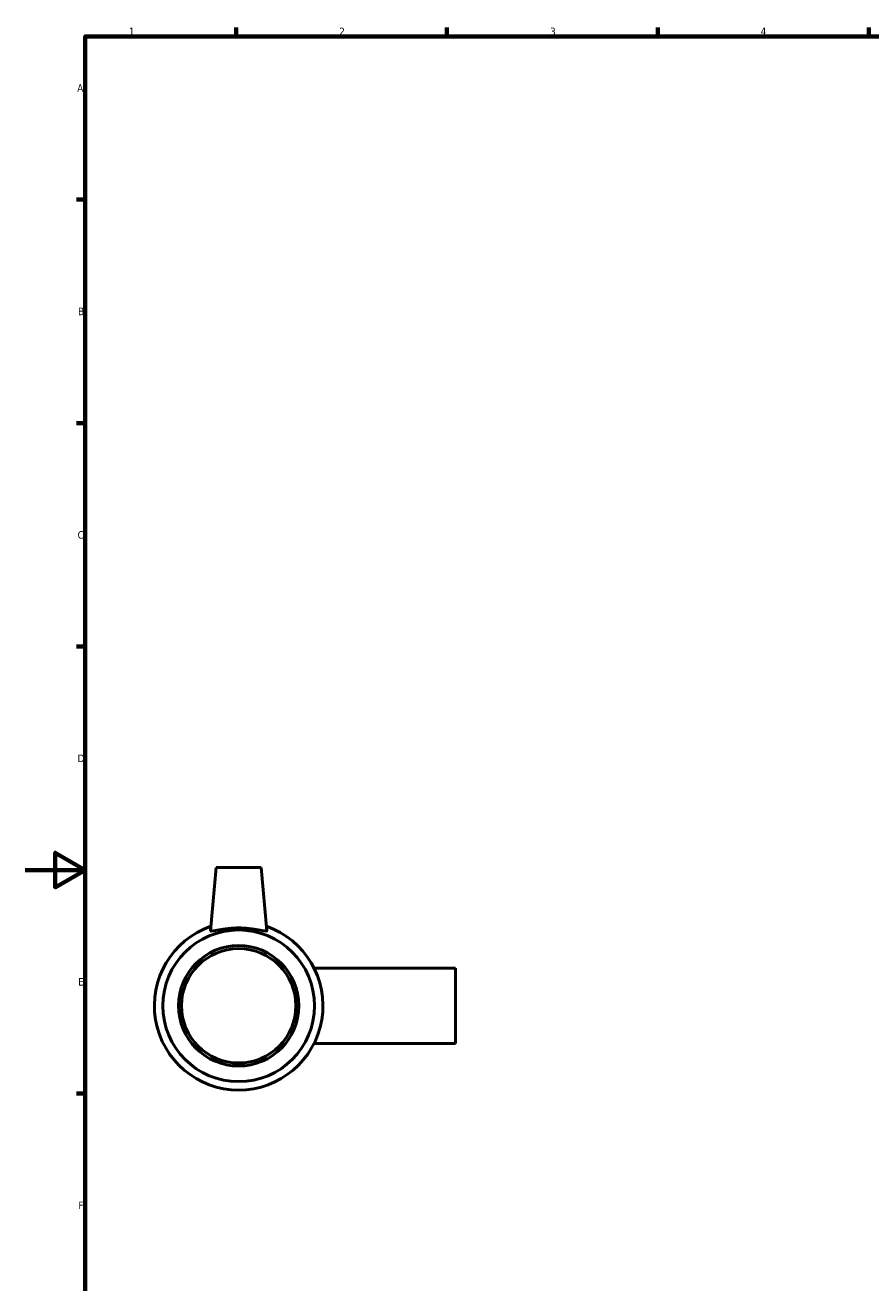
# Model space of a CAD drawing. Header units: millimetres. Extents: x 0 to 903, y -274 to 608.
# Tile 3 of 5: x 0 to 281, y 160 to 578. Entities that reach past the tile are written whole.
import ezdxf

# ---------------------------------------------------------------- set-up
doc = ezdxf.new("R2010")
doc.units = ezdxf.units.MM
doc.layers.add('Border (ISO)', color=7, linetype='Continuous', lineweight=70)
doc.layers.add('Visible (ISO)', color=7, linetype='Continuous', lineweight=50)
doc.styles.add('Note Text (ISO)', font='tahoma.ttf')

# ---------------------------------------------------------------- blocks, each defined once
blk = doc.blocks.new('Borders Default Border')
at = {"layer": 'Border (ISO)'}
for p, q in [((70.08, 574), (70.08, 576.9)), ((140.17, 574), (140.17, 576.9)), ((210.25, 574), (210.25, 576.9)), ((280.33, 574), (280.33, 576.9)), ((20, 519.75), (17.1, 519.75)), ((20, 445.5), (17.1, 445.5)), ((20, 371.25), (17.1, 371.25)), ((20, 222.75), (17.1, 222.75))]:
    blk.add_line(p, q, dxfattribs=at)
at = {"layer": 'Border (ISO)', "flags": 128}
for points in [[(20, 20), (20, 574), (821, 574), (821, 20), (20, 20)], [(0, 297), (20, 297), (10, 302.77), (10, 291.23), (20, 297)]]:
    blk.add_lwpolyline(points, dxfattribs=at)
at = {"layer": 'Border (ISO)', "color": 232, "true_color": 0xca0064, "char_height": 2.5, "attachment_point": 7, "style": 'Note Text (ISO)'}
for s, insert in [('1', (34.48, 574.4)), ('2', (104.37, 574.4)), ('3', (174.43, 574.35)), ('4', (244.42, 574.4)), ('A', (17.29, 555.62)), ('B', (17.59, 481.37)), ('C', (17.43, 407.08)), ('D', (17.43, 332.88)), ('E', (17.64, 258.63)), ('F', (17.7, 184.38))]:
    blk.add_mtext(s, dxfattribs=dict(at, insert=insert))

msp = doc.modelspace()

# ---------------------------------------------------------------- linework, layer by layer
at = {"layer": 'Visible (ISO)'}
for p, q in [((63.459, 297.927), (61.613, 276.832)), ((78.459, 297.927), (63.459, 297.927)), ((78.459, 297.927), (80.304, 276.832)), ((142.959, 264.481), (95.987, 264.481)), ((142.959, 264.427), (96.013, 264.427)), ((142.959, 264.427), (142.959, 264.481)), ((142.959, 239.427), (142.959, 264.427)), ((142.959, 239.427), (96.013, 239.427))]:
    msp.add_line(p, q, dxfattribs=at)
for radius in [25.2, 20, 19]:
    msp.add_circle((70.959, 251.927), radius, dxfattribs=at)
msp.add_arc((70.959, 251.927), 28, 109.20624, 70.79376, dxfattribs=at)
msp.add_open_spline([(61.616, 276.805), (61.613, 276.813), (61.612, 276.822), (61.613, 276.832)], degree=3, dxfattribs=at)
msp.add_open_spline([(80.304, 276.832), (80.305, 276.822), (80.304, 276.813), (80.269, 276.72), (80.005, 276.72), (79.014, 276.875), (78.288, 277.024), (76.64, 277.32), (75.603, 277.487), (73.339, 277.724), (72.111, 277.791), (69.806, 277.791), (68.578, 277.724), (66.314, 277.487), (65.277, 277.32), (63.629, 277.024), (62.903, 276.875), (61.912, 276.72), (61.648, 276.72), (61.616, 276.805)], degree=3, knots=[2.8616785, 2.8616785, 2.8616785, 2.8616785, 2.893851, 2.893851, 3.23726, 3.23726, 3.580669, 3.580669, 3.9263442, 3.9263442, 4.2720194, 4.2720194, 4.6176946, 4.6176946, 4.9633699, 4.9633699, 5.3067789, 5.3067789, 5.6501879, 5.6501879, 5.6501879, 5.6501879], dxfattribs=at)

# ---------------------------------------------------------------- block references
msp.add_blockref('Borders Default Border', (0, 0))

doc.saveas('drawing.dxf')
